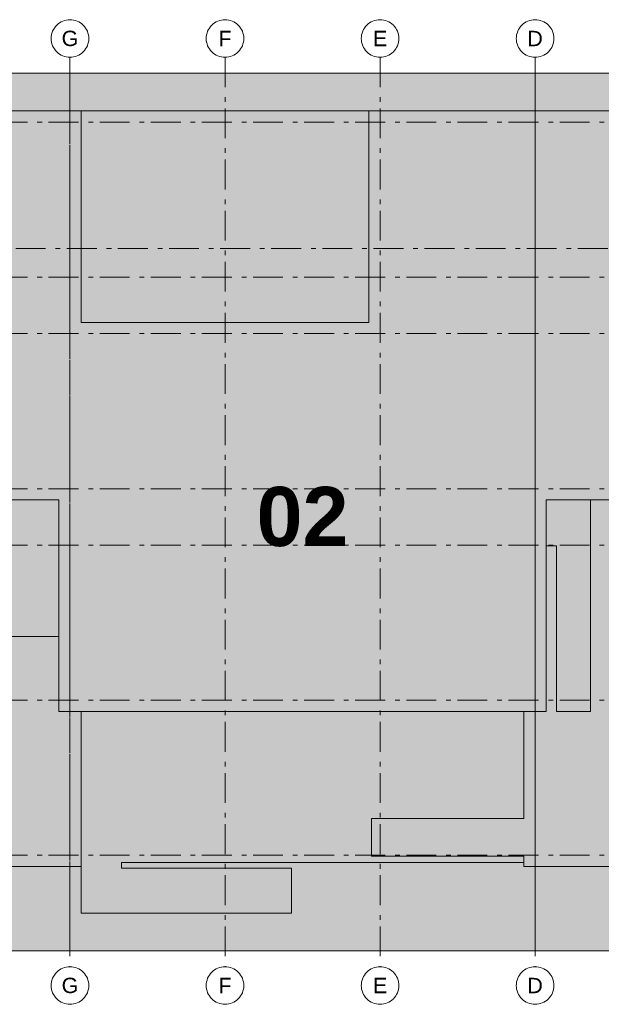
# Model space of a CAD drawing. Header units: metres. Extents: x -5203299 to 2078834, y 245743 to 5816291.
# Tile 218 of 256: x 366818 to 366830, y 5814002 to 5814023. Entities that reach past the tile are written whole.
import ezdxf

# ---------------------------------------------------------------- set-up
doc = ezdxf.new("R2010")
doc.units = ezdxf.units.M
doc.header["$LTSCALE"] = 0.5
doc.linetypes.add('ISO-02 Strichlinie', pattern=[3.81, 3.048, -0.762])
doc.linetypes.add('Linienart-53', pattern=[5.291531, 3.175, -1.058062, 0.352704, -0.705764])
doc.layers.add('70 -71 Achsen- 1 Gebäudeachsen', color=7, linetype='Linienart-53', lineweight=18)
doc.layers.add('Keine', color=7, linetype='Continuous', lineweight=9)
doc.styles.add('Arial', font='arial.ttf')
doc.styles.add('Arial (bold)', font='arialbd.ttf')

# ---------------------------------------------------------------- blocks, each defined once
blk = doc.blocks.new('Gruppe-12251')
at = {"layer": '70 -71 Achsen- 1 Gebäudeachsen', "color": 252, "lineweight": 13, "true_color": 0x888888, "transparency": 33554687}
for p, q in [((-178.868, -75.447), (3.026, -75.447)), ((-180.618, -82.172), (4.776, -82.172)), ((-178.868, -83.697), (3.026, -83.697)), ((-178.868, -86.697), (3.026, -86.697)), ((-178.868, -94.947), (3.026, -94.947)), ((-178.868, -97.947), (3.026, -97.947)), ((-178.868, -106.197), (3.026, -106.197)), ((-178.868, -114.447), (3.026, -114.447))]:
    blk.add_line(p, q, dxfattribs=at)
at = {"layer": 'Keine', "transparency": 33554687, "insert": (-37.546, -96.447), "char_height": 3.1465, "attachment_point": 5, "line_spacing_factor": 0.970823, "style": 'Arial (bold)'}
blk.add_mtext('02', dxfattribs=at)
at = {"color": 255, "lineweight": 13, "transparency": 33554687}
for points in [[(-49.921, -70), (-49.823, -70.005), (-49.726, -70.019), (-49.631, -70.043), (-49.538, -70.076), (-49.45, -70.118), (-49.365, -70.169), (-49.287, -70.227), (-49.214, -70.293), (-49.148, -70.366), (-49.09, -70.444), (-49.039, -70.529), (-48.997, -70.617), (-48.964, -70.71), (-48.94, -70.805), (-48.926, -70.902), (-48.921, -71), (-48.926, -71.098), (-48.94, -71.195), (-48.964, -71.29), (-48.997, -71.383), (-49.039, -71.471), (-49.09, -71.556), (-49.148, -71.634), (-49.214, -71.707), (-49.287, -71.773), (-49.365, -71.832), (-49.45, -71.882), (-49.538, -71.924), (-49.631, -71.957), (-49.726, -71.981), (-49.823, -71.995), (-49.921, -72), (-50.019, -71.995), (-50.116, -71.981), (-50.211, -71.957), (-50.304, -71.924), (-50.392, -71.882), (-50.477, -71.832), (-50.555, -71.773), (-50.628, -71.707), (-50.694, -71.634), (-50.752, -71.556), (-50.803, -71.471), (-50.845, -71.383), (-50.878, -71.29), (-50.902, -71.195), (-50.916, -71.098), (-50.921, -71), (-50.916, -70.902), (-50.902, -70.805), (-50.878, -70.71), (-50.845, -70.617), (-50.803, -70.529), (-50.752, -70.444), (-50.694, -70.366), (-50.628, -70.293), (-50.555, -70.227), (-50.477, -70.169), (-50.392, -70.118), (-50.304, -70.076), (-50.211, -70.043), (-50.116, -70.019), (-50.019, -70.005)], [(-41.671, -70), (-41.573, -70.005), (-41.476, -70.019), (-41.381, -70.043), (-41.288, -70.076), (-41.2, -70.118), (-41.115, -70.169), (-41.037, -70.227), (-40.964, -70.293), (-40.898, -70.366), (-40.84, -70.444), (-40.789, -70.529), (-40.747, -70.617), (-40.714, -70.71), (-40.69, -70.805), (-40.676, -70.902), (-40.671, -71), (-40.676, -71.098), (-40.69, -71.195), (-40.714, -71.29), (-40.747, -71.383), (-40.789, -71.471), (-40.84, -71.556), (-40.898, -71.634), (-40.964, -71.707), (-41.037, -71.773), (-41.115, -71.832), (-41.2, -71.882), (-41.288, -71.924), (-41.381, -71.957), (-41.476, -71.981), (-41.573, -71.995), (-41.671, -72), (-41.769, -71.995), (-41.866, -71.981), (-41.961, -71.957), (-42.054, -71.924), (-42.142, -71.882), (-42.227, -71.832), (-42.305, -71.773), (-42.378, -71.707), (-42.444, -71.634), (-42.502, -71.556), (-42.553, -71.471), (-42.595, -71.383), (-42.628, -71.29), (-42.652, -71.195), (-42.666, -71.098), (-42.671, -71), (-42.666, -70.902), (-42.652, -70.805), (-42.628, -70.71), (-42.595, -70.617), (-42.553, -70.529), (-42.502, -70.444), (-42.444, -70.366), (-42.378, -70.293), (-42.305, -70.227), (-42.227, -70.169), (-42.142, -70.118), (-42.054, -70.076), (-41.961, -70.043), (-41.866, -70.019), (-41.769, -70.005)], [(-33.421, -70), (-33.323, -70.005), (-33.226, -70.019), (-33.131, -70.043), (-33.038, -70.076), (-32.95, -70.118), (-32.865, -70.169), (-32.787, -70.227), (-32.714, -70.293), (-32.648, -70.366), (-32.59, -70.444), (-32.539, -70.529), (-32.497, -70.617), (-32.464, -70.71), (-32.44, -70.805), (-32.426, -70.902), (-32.421, -71), (-32.426, -71.098), (-32.44, -71.195), (-32.464, -71.29), (-32.497, -71.383), (-32.539, -71.471), (-32.59, -71.556), (-32.648, -71.634), (-32.714, -71.707), (-32.787, -71.773), (-32.865, -71.832), (-32.95, -71.882), (-33.038, -71.924), (-33.131, -71.957), (-33.226, -71.981), (-33.323, -71.995), (-33.421, -72), (-33.519, -71.995), (-33.616, -71.981), (-33.711, -71.957), (-33.804, -71.924), (-33.892, -71.882), (-33.977, -71.832), (-34.055, -71.773), (-34.128, -71.707), (-34.194, -71.634), (-34.252, -71.556), (-34.303, -71.471), (-34.345, -71.383), (-34.378, -71.29), (-34.402, -71.195), (-34.416, -71.098), (-34.421, -71), (-34.416, -70.902), (-34.402, -70.805), (-34.378, -70.71), (-34.345, -70.617), (-34.303, -70.529), (-34.252, -70.444), (-34.194, -70.366), (-34.128, -70.293), (-34.055, -70.227), (-33.977, -70.169), (-33.892, -70.118), (-33.804, -70.076), (-33.711, -70.043), (-33.616, -70.019), (-33.519, -70.005)], [(-25.171, -70), (-25.073, -70.005), (-24.976, -70.019), (-24.881, -70.043), (-24.788, -70.076), (-24.7, -70.118), (-24.615, -70.169), (-24.537, -70.227), (-24.464, -70.293), (-24.398, -70.366), (-24.34, -70.444), (-24.289, -70.529), (-24.247, -70.617), (-24.214, -70.71), (-24.19, -70.805), (-24.176, -70.902), (-24.171, -71), (-24.176, -71.098), (-24.19, -71.195), (-24.214, -71.29), (-24.247, -71.383), (-24.289, -71.471), (-24.34, -71.556), (-24.398, -71.634), (-24.464, -71.707), (-24.537, -71.773), (-24.615, -71.832), (-24.7, -71.882), (-24.788, -71.924), (-24.881, -71.957), (-24.976, -71.981), (-25.073, -71.995), (-25.171, -72), (-25.269, -71.995), (-25.366, -71.981), (-25.461, -71.957), (-25.554, -71.924), (-25.642, -71.882), (-25.727, -71.832), (-25.805, -71.773), (-25.878, -71.707), (-25.944, -71.634), (-26.002, -71.556), (-26.053, -71.471), (-26.095, -71.383), (-26.128, -71.29), (-26.152, -71.195), (-26.166, -71.098), (-26.171, -71), (-26.166, -70.902), (-26.152, -70.805), (-26.128, -70.71), (-26.095, -70.617), (-26.053, -70.529), (-26.002, -70.444), (-25.944, -70.366), (-25.878, -70.293), (-25.805, -70.227), (-25.727, -70.169), (-25.642, -70.118), (-25.554, -70.076), (-25.461, -70.043), (-25.366, -70.019), (-25.269, -70.005)]]:
    blk.add_wipeout(points, dxfattribs=at).dxf.layer = 'Keine'
at = {"layer": '70 -71 Achsen- 1 Gebäudeachsen', "color": 252, "lineweight": 13, "true_color": 0x888888, "transparency": 33554687}
for p, q in [((-49.921, -72), (-49.921, -120.372)), ((-41.671, -72), (-41.671, -120.372)), ((-33.421, -72), (-33.421, -120.372)), ((-25.171, -72), (-25.171, -120.372))]:
    blk.add_line(p, q, dxfattribs=at)
at = {"layer": 'Keine', "lineweight": 13, "transparency": 33554687, "flags": 128}
for points in [[(-49.921, -70), (-49.823, -70.005), (-49.726, -70.019), (-49.631, -70.043), (-49.538, -70.076), (-49.45, -70.118), (-49.365, -70.169), (-49.287, -70.227), (-49.214, -70.293), (-49.148, -70.366), (-49.09, -70.444), (-49.039, -70.529), (-48.997, -70.617), (-48.964, -70.71), (-48.94, -70.805), (-48.926, -70.902), (-48.921, -71), (-48.926, -71.098), (-48.94, -71.195), (-48.964, -71.29), (-48.997, -71.383), (-49.039, -71.471), (-49.09, -71.556), (-49.148, -71.634), (-49.214, -71.707), (-49.287, -71.773), (-49.365, -71.832), (-49.45, -71.882), (-49.538, -71.924), (-49.631, -71.957), (-49.726, -71.981), (-49.823, -71.995), (-49.921, -72), (-50.019, -71.995), (-50.116, -71.981), (-50.211, -71.957), (-50.304, -71.924), (-50.392, -71.882), (-50.477, -71.832), (-50.555, -71.773), (-50.628, -71.707), (-50.694, -71.634), (-50.752, -71.556), (-50.803, -71.471), (-50.845, -71.383), (-50.878, -71.29), (-50.902, -71.195), (-50.916, -71.098), (-50.921, -71), (-50.916, -70.902), (-50.902, -70.805), (-50.878, -70.71), (-50.845, -70.617), (-50.803, -70.529), (-50.752, -70.444), (-50.694, -70.366), (-50.628, -70.293), (-50.555, -70.227), (-50.477, -70.169), (-50.392, -70.118), (-50.304, -70.076), (-50.211, -70.043), (-50.116, -70.019), (-50.019, -70.005)], [(-41.671, -70), (-41.573, -70.005), (-41.476, -70.019), (-41.381, -70.043), (-41.288, -70.076), (-41.2, -70.118), (-41.115, -70.169), (-41.037, -70.227), (-40.964, -70.293), (-40.898, -70.366), (-40.84, -70.444), (-40.789, -70.529), (-40.747, -70.617), (-40.714, -70.71), (-40.69, -70.805), (-40.676, -70.902), (-40.671, -71), (-40.676, -71.098), (-40.69, -71.195), (-40.714, -71.29), (-40.747, -71.383), (-40.789, -71.471), (-40.84, -71.556), (-40.898, -71.634), (-40.964, -71.707), (-41.037, -71.773), (-41.115, -71.832), (-41.2, -71.882), (-41.288, -71.924), (-41.381, -71.957), (-41.476, -71.981), (-41.573, -71.995), (-41.671, -72), (-41.769, -71.995), (-41.866, -71.981), (-41.961, -71.957), (-42.054, -71.924), (-42.142, -71.882), (-42.227, -71.832), (-42.305, -71.773), (-42.378, -71.707), (-42.444, -71.634), (-42.502, -71.556), (-42.553, -71.471), (-42.595, -71.383), (-42.628, -71.29), (-42.652, -71.195), (-42.666, -71.098), (-42.671, -71), (-42.666, -70.902), (-42.652, -70.805), (-42.628, -70.71), (-42.595, -70.617), (-42.553, -70.529), (-42.502, -70.444), (-42.444, -70.366), (-42.378, -70.293), (-42.305, -70.227), (-42.227, -70.169), (-42.142, -70.118), (-42.054, -70.076), (-41.961, -70.043), (-41.866, -70.019), (-41.769, -70.005)], [(-33.421, -70), (-33.323, -70.005), (-33.226, -70.019), (-33.131, -70.043), (-33.038, -70.076), (-32.95, -70.118), (-32.865, -70.169), (-32.787, -70.227), (-32.714, -70.293), (-32.648, -70.366), (-32.59, -70.444), (-32.539, -70.529), (-32.497, -70.617), (-32.464, -70.71), (-32.44, -70.805), (-32.426, -70.902), (-32.421, -71), (-32.426, -71.098), (-32.44, -71.195), (-32.464, -71.29), (-32.497, -71.383), (-32.539, -71.471), (-32.59, -71.556), (-32.648, -71.634), (-32.714, -71.707), (-32.787, -71.773), (-32.865, -71.832), (-32.95, -71.882), (-33.038, -71.924), (-33.131, -71.957), (-33.226, -71.981), (-33.323, -71.995), (-33.421, -72), (-33.519, -71.995), (-33.616, -71.981), (-33.711, -71.957), (-33.804, -71.924), (-33.892, -71.882), (-33.977, -71.832), (-34.055, -71.773), (-34.128, -71.707), (-34.194, -71.634), (-34.252, -71.556), (-34.303, -71.471), (-34.345, -71.383), (-34.378, -71.29), (-34.402, -71.195), (-34.416, -71.098), (-34.421, -71), (-34.416, -70.902), (-34.402, -70.805), (-34.378, -70.71), (-34.345, -70.617), (-34.303, -70.529), (-34.252, -70.444), (-34.194, -70.366), (-34.128, -70.293), (-34.055, -70.227), (-33.977, -70.169), (-33.892, -70.118), (-33.804, -70.076), (-33.711, -70.043), (-33.616, -70.019), (-33.519, -70.005)], [(-25.171, -70), (-25.073, -70.005), (-24.976, -70.019), (-24.881, -70.043), (-24.788, -70.076), (-24.7, -70.118), (-24.615, -70.169), (-24.537, -70.227), (-24.464, -70.293), (-24.398, -70.366), (-24.34, -70.444), (-24.289, -70.529), (-24.247, -70.617), (-24.214, -70.71), (-24.19, -70.805), (-24.176, -70.902), (-24.171, -71), (-24.176, -71.098), (-24.19, -71.195), (-24.214, -71.29), (-24.247, -71.383), (-24.289, -71.471), (-24.34, -71.556), (-24.398, -71.634), (-24.464, -71.707), (-24.537, -71.773), (-24.615, -71.832), (-24.7, -71.882), (-24.788, -71.924), (-24.881, -71.957), (-24.976, -71.981), (-25.073, -71.995), (-25.171, -72), (-25.269, -71.995), (-25.366, -71.981), (-25.461, -71.957), (-25.554, -71.924), (-25.642, -71.882), (-25.727, -71.832), (-25.805, -71.773), (-25.878, -71.707), (-25.944, -71.634), (-26.002, -71.556), (-26.053, -71.471), (-26.095, -71.383), (-26.128, -71.29), (-26.152, -71.195), (-26.166, -71.098), (-26.171, -71), (-26.166, -70.902), (-26.152, -70.805), (-26.128, -70.71), (-26.095, -70.617), (-26.053, -70.529), (-26.002, -70.444), (-25.944, -70.366), (-25.878, -70.293), (-25.805, -70.227), (-25.727, -70.169), (-25.642, -70.118), (-25.554, -70.076), (-25.461, -70.043), (-25.366, -70.019), (-25.269, -70.005)]]:
    blk.add_lwpolyline(points, close=True, dxfattribs=at)
at = {"layer": 'Keine', "transparency": 33554687, "char_height": 0.818, "attachment_point": 5, "line_spacing_factor": 0.970761, "style": 'Arial'}
for s, insert in [('G', (-49.921, -71)), ('F', (-41.671, -71)), ('E', (-33.421, -71)), ('D', (-25.171, -71))]:
    blk.add_mtext(s, dxfattribs=dict(at, insert=insert))
at = {"color": 255, "lineweight": 13, "transparency": 33554687}
for points in [[(-49.921, -120.372), (-49.823, -120.377), (-49.726, -120.391), (-49.631, -120.415), (-49.538, -120.448), (-49.45, -120.49), (-49.365, -120.541), (-49.287, -120.599), (-49.214, -120.665), (-49.148, -120.738), (-49.09, -120.816), (-49.039, -120.901), (-48.997, -120.989), (-48.964, -121.082), (-48.94, -121.177), (-48.926, -121.274), (-48.921, -121.372), (-48.926, -121.47), (-48.94, -121.567), (-48.964, -121.662), (-48.997, -121.755), (-49.039, -121.843), (-49.09, -121.928), (-49.148, -122.006), (-49.214, -122.079), (-49.287, -122.145), (-49.365, -122.204), (-49.45, -122.254), (-49.538, -122.296), (-49.631, -122.329), (-49.726, -122.353), (-49.823, -122.367), (-49.921, -122.372), (-50.019, -122.367), (-50.116, -122.353), (-50.211, -122.329), (-50.304, -122.296), (-50.392, -122.254), (-50.477, -122.204), (-50.555, -122.145), (-50.628, -122.079), (-50.694, -122.006), (-50.752, -121.928), (-50.803, -121.843), (-50.845, -121.755), (-50.878, -121.662), (-50.902, -121.567), (-50.916, -121.47), (-50.921, -121.372), (-50.916, -121.274), (-50.902, -121.177), (-50.878, -121.082), (-50.845, -120.989), (-50.803, -120.901), (-50.752, -120.816), (-50.694, -120.738), (-50.628, -120.665), (-50.555, -120.599), (-50.477, -120.541), (-50.392, -120.49), (-50.304, -120.448), (-50.211, -120.415), (-50.116, -120.391), (-50.019, -120.377)], [(-41.671, -120.372), (-41.573, -120.377), (-41.476, -120.391), (-41.381, -120.415), (-41.288, -120.448), (-41.2, -120.49), (-41.115, -120.541), (-41.037, -120.599), (-40.964, -120.665), (-40.898, -120.738), (-40.84, -120.816), (-40.789, -120.901), (-40.747, -120.989), (-40.714, -121.082), (-40.69, -121.177), (-40.676, -121.274), (-40.671, -121.372), (-40.676, -121.47), (-40.69, -121.567), (-40.714, -121.662), (-40.747, -121.755), (-40.789, -121.843), (-40.84, -121.928), (-40.898, -122.006), (-40.964, -122.079), (-41.037, -122.145), (-41.115, -122.204), (-41.2, -122.254), (-41.288, -122.296), (-41.381, -122.329), (-41.476, -122.353), (-41.573, -122.367), (-41.671, -122.372), (-41.769, -122.367), (-41.866, -122.353), (-41.961, -122.329), (-42.054, -122.296), (-42.142, -122.254), (-42.227, -122.204), (-42.305, -122.145), (-42.378, -122.079), (-42.444, -122.006), (-42.502, -121.928), (-42.553, -121.843), (-42.595, -121.755), (-42.628, -121.662), (-42.652, -121.567), (-42.666, -121.47), (-42.671, -121.372), (-42.666, -121.274), (-42.652, -121.177), (-42.628, -121.082), (-42.595, -120.989), (-42.553, -120.901), (-42.502, -120.816), (-42.444, -120.738), (-42.378, -120.665), (-42.305, -120.599), (-42.227, -120.541), (-42.142, -120.49), (-42.054, -120.448), (-41.961, -120.415), (-41.866, -120.391), (-41.769, -120.377)], [(-33.421, -120.372), (-33.323, -120.377), (-33.226, -120.391), (-33.131, -120.415), (-33.038, -120.448), (-32.95, -120.49), (-32.865, -120.541), (-32.787, -120.599), (-32.714, -120.665), (-32.648, -120.738), (-32.59, -120.816), (-32.539, -120.901), (-32.497, -120.989), (-32.464, -121.082), (-32.44, -121.177), (-32.426, -121.274), (-32.421, -121.372), (-32.426, -121.47), (-32.44, -121.567), (-32.464, -121.662), (-32.497, -121.755), (-32.539, -121.843), (-32.59, -121.928), (-32.648, -122.006), (-32.714, -122.079), (-32.787, -122.145), (-32.865, -122.204), (-32.95, -122.254), (-33.038, -122.296), (-33.131, -122.329), (-33.226, -122.353), (-33.323, -122.367), (-33.421, -122.372), (-33.519, -122.367), (-33.616, -122.353), (-33.711, -122.329), (-33.804, -122.296), (-33.892, -122.254), (-33.977, -122.204), (-34.055, -122.145), (-34.128, -122.079), (-34.194, -122.006), (-34.252, -121.928), (-34.303, -121.843), (-34.345, -121.755), (-34.378, -121.662), (-34.402, -121.567), (-34.416, -121.47), (-34.421, -121.372), (-34.416, -121.274), (-34.402, -121.177), (-34.378, -121.082), (-34.345, -120.989), (-34.303, -120.901), (-34.252, -120.816), (-34.194, -120.738), (-34.128, -120.665), (-34.055, -120.599), (-33.977, -120.541), (-33.892, -120.49), (-33.804, -120.448), (-33.711, -120.415), (-33.616, -120.391), (-33.519, -120.377)], [(-25.171, -120.372), (-25.073, -120.377), (-24.976, -120.391), (-24.881, -120.415), (-24.788, -120.448), (-24.7, -120.49), (-24.615, -120.541), (-24.537, -120.599), (-24.464, -120.665), (-24.398, -120.738), (-24.34, -120.816), (-24.289, -120.901), (-24.247, -120.989), (-24.214, -121.082), (-24.19, -121.177), (-24.176, -121.274), (-24.171, -121.372), (-24.176, -121.47), (-24.19, -121.567), (-24.214, -121.662), (-24.247, -121.755), (-24.289, -121.843), (-24.34, -121.928), (-24.398, -122.006), (-24.464, -122.079), (-24.537, -122.145), (-24.615, -122.204), (-24.7, -122.254), (-24.788, -122.296), (-24.881, -122.329), (-24.976, -122.353), (-25.073, -122.367), (-25.171, -122.372), (-25.269, -122.367), (-25.366, -122.353), (-25.461, -122.329), (-25.554, -122.296), (-25.642, -122.254), (-25.727, -122.204), (-25.805, -122.145), (-25.878, -122.079), (-25.944, -122.006), (-26.002, -121.928), (-26.053, -121.843), (-26.095, -121.755), (-26.128, -121.662), (-26.152, -121.567), (-26.166, -121.47), (-26.171, -121.372), (-26.166, -121.274), (-26.152, -121.177), (-26.128, -121.082), (-26.095, -120.989), (-26.053, -120.901), (-26.002, -120.816), (-25.944, -120.738), (-25.878, -120.665), (-25.805, -120.599), (-25.727, -120.541), (-25.642, -120.49), (-25.554, -120.448), (-25.461, -120.415), (-25.366, -120.391), (-25.269, -120.377)]]:
    blk.add_wipeout(points, dxfattribs=at).dxf.layer = 'Keine'
at = {"layer": 'Keine', "lineweight": 13, "transparency": 33554687, "flags": 128}
for points in [[(-49.921, -120.372), (-49.823, -120.377), (-49.726, -120.391), (-49.631, -120.415), (-49.538, -120.448), (-49.45, -120.49), (-49.365, -120.541), (-49.287, -120.599), (-49.214, -120.665), (-49.148, -120.738), (-49.09, -120.816), (-49.039, -120.901), (-48.997, -120.989), (-48.964, -121.082), (-48.94, -121.177), (-48.926, -121.274), (-48.921, -121.372), (-48.926, -121.47), (-48.94, -121.567), (-48.964, -121.662), (-48.997, -121.755), (-49.039, -121.843), (-49.09, -121.928), (-49.148, -122.006), (-49.214, -122.079), (-49.287, -122.145), (-49.365, -122.204), (-49.45, -122.254), (-49.538, -122.296), (-49.631, -122.329), (-49.726, -122.353), (-49.823, -122.367), (-49.921, -122.372), (-50.019, -122.367), (-50.116, -122.353), (-50.211, -122.329), (-50.304, -122.296), (-50.392, -122.254), (-50.477, -122.204), (-50.555, -122.145), (-50.628, -122.079), (-50.694, -122.006), (-50.752, -121.928), (-50.803, -121.843), (-50.845, -121.755), (-50.878, -121.662), (-50.902, -121.567), (-50.916, -121.47), (-50.921, -121.372), (-50.916, -121.274), (-50.902, -121.177), (-50.878, -121.082), (-50.845, -120.989), (-50.803, -120.901), (-50.752, -120.816), (-50.694, -120.738), (-50.628, -120.665), (-50.555, -120.599), (-50.477, -120.541), (-50.392, -120.49), (-50.304, -120.448), (-50.211, -120.415), (-50.116, -120.391), (-50.019, -120.377)], [(-41.671, -120.372), (-41.573, -120.377), (-41.476, -120.391), (-41.381, -120.415), (-41.288, -120.448), (-41.2, -120.49), (-41.115, -120.541), (-41.037, -120.599), (-40.964, -120.665), (-40.898, -120.738), (-40.84, -120.816), (-40.789, -120.901), (-40.747, -120.989), (-40.714, -121.082), (-40.69, -121.177), (-40.676, -121.274), (-40.671, -121.372), (-40.676, -121.47), (-40.69, -121.567), (-40.714, -121.662), (-40.747, -121.755), (-40.789, -121.843), (-40.84, -121.928), (-40.898, -122.006), (-40.964, -122.079), (-41.037, -122.145), (-41.115, -122.204), (-41.2, -122.254), (-41.288, -122.296), (-41.381, -122.329), (-41.476, -122.353), (-41.573, -122.367), (-41.671, -122.372), (-41.769, -122.367), (-41.866, -122.353), (-41.961, -122.329), (-42.054, -122.296), (-42.142, -122.254), (-42.227, -122.204), (-42.305, -122.145), (-42.378, -122.079), (-42.444, -122.006), (-42.502, -121.928), (-42.553, -121.843), (-42.595, -121.755), (-42.628, -121.662), (-42.652, -121.567), (-42.666, -121.47), (-42.671, -121.372), (-42.666, -121.274), (-42.652, -121.177), (-42.628, -121.082), (-42.595, -120.989), (-42.553, -120.901), (-42.502, -120.816), (-42.444, -120.738), (-42.378, -120.665), (-42.305, -120.599), (-42.227, -120.541), (-42.142, -120.49), (-42.054, -120.448), (-41.961, -120.415), (-41.866, -120.391), (-41.769, -120.377)], [(-33.421, -120.372), (-33.323, -120.377), (-33.226, -120.391), (-33.131, -120.415), (-33.038, -120.448), (-32.95, -120.49), (-32.865, -120.541), (-32.787, -120.599), (-32.714, -120.665), (-32.648, -120.738), (-32.59, -120.816), (-32.539, -120.901), (-32.497, -120.989), (-32.464, -121.082), (-32.44, -121.177), (-32.426, -121.274), (-32.421, -121.372), (-32.426, -121.47), (-32.44, -121.567), (-32.464, -121.662), (-32.497, -121.755), (-32.539, -121.843), (-32.59, -121.928), (-32.648, -122.006), (-32.714, -122.079), (-32.787, -122.145), (-32.865, -122.204), (-32.95, -122.254), (-33.038, -122.296), (-33.131, -122.329), (-33.226, -122.353), (-33.323, -122.367), (-33.421, -122.372), (-33.519, -122.367), (-33.616, -122.353), (-33.711, -122.329), (-33.804, -122.296), (-33.892, -122.254), (-33.977, -122.204), (-34.055, -122.145), (-34.128, -122.079), (-34.194, -122.006), (-34.252, -121.928), (-34.303, -121.843), (-34.345, -121.755), (-34.378, -121.662), (-34.402, -121.567), (-34.416, -121.47), (-34.421, -121.372), (-34.416, -121.274), (-34.402, -121.177), (-34.378, -121.082), (-34.345, -120.989), (-34.303, -120.901), (-34.252, -120.816), (-34.194, -120.738), (-34.128, -120.665), (-34.055, -120.599), (-33.977, -120.541), (-33.892, -120.49), (-33.804, -120.448), (-33.711, -120.415), (-33.616, -120.391), (-33.519, -120.377)], [(-25.171, -120.372), (-25.073, -120.377), (-24.976, -120.391), (-24.881, -120.415), (-24.788, -120.448), (-24.7, -120.49), (-24.615, -120.541), (-24.537, -120.599), (-24.464, -120.665), (-24.398, -120.738), (-24.34, -120.816), (-24.289, -120.901), (-24.247, -120.989), (-24.214, -121.082), (-24.19, -121.177), (-24.176, -121.274), (-24.171, -121.372), (-24.176, -121.47), (-24.19, -121.567), (-24.214, -121.662), (-24.247, -121.755), (-24.289, -121.843), (-24.34, -121.928), (-24.398, -122.006), (-24.464, -122.079), (-24.537, -122.145), (-24.615, -122.204), (-24.7, -122.254), (-24.788, -122.296), (-24.881, -122.329), (-24.976, -122.353), (-25.073, -122.367), (-25.171, -122.372), (-25.269, -122.367), (-25.366, -122.353), (-25.461, -122.329), (-25.554, -122.296), (-25.642, -122.254), (-25.727, -122.204), (-25.805, -122.145), (-25.878, -122.079), (-25.944, -122.006), (-26.002, -121.928), (-26.053, -121.843), (-26.095, -121.755), (-26.128, -121.662), (-26.152, -121.567), (-26.166, -121.47), (-26.171, -121.372), (-26.166, -121.274), (-26.152, -121.177), (-26.128, -121.082), (-26.095, -120.989), (-26.053, -120.901), (-26.002, -120.816), (-25.944, -120.738), (-25.878, -120.665), (-25.805, -120.599), (-25.727, -120.541), (-25.642, -120.49), (-25.554, -120.448), (-25.461, -120.415), (-25.366, -120.391), (-25.269, -120.377)]]:
    blk.add_lwpolyline(points, close=True, dxfattribs=at)
at = {"layer": 'Keine', "transparency": 33554687, "char_height": 0.818, "attachment_point": 5, "line_spacing_factor": 0.970761, "style": 'Arial'}
for s, insert in [('G', (-49.921, -121.372)), ('F', (-41.671, -121.372)), ('E', (-33.421, -121.372)), ('D', (-25.171, -121.372))]:
    blk.add_mtext(s, dxfattribs=dict(at, insert=insert))
blk = doc.blocks.new('_Plankopf (3D)')
at = {"color": 255, "lineweight": 13, "transparency": 33554687}
for points in [[(-49.324, -74.85), (-34.018, -74.85), (-34.018, -86.1), (-49.324, -86.1)], [(-49.324, -106.794), (-49.324, -117.522), (-38.136, -117.522), (-38.136, -115.122), (-47.176, -115.122), (-47.176, -114.837), (-25.768, -114.837), (-25.768, -106.794)]]:
    blk.add_wipeout(points, dxfattribs=at).dxf.layer = 'Keine'
at = {"layer": 'Keine', "lineweight": 13, "transparency": 33554687, "flags": 128}
for points in [[(-49.324, -74.85), (-34.018, -74.85), (-34.018, -86.1), (-49.324, -86.1)], [(-49.324, -106.794), (-49.324, -117.522), (-38.136, -117.522), (-38.136, -115.122), (-47.176, -115.122), (-47.176, -114.837), (-25.768, -114.837), (-25.768, -106.794)]]:
    blk.add_lwpolyline(points, close=True, dxfattribs=at)
at = {"color": 255, "lineweight": 13, "transparency": 33554687}
for points in [[(-83.368, -112.487), (-83.368, -114.487), (-75.268, -114.487), (-75.268, -115.044), (-49.324, -115.044), (-49.324, -106.794), (-50.518, -106.794), (-50.518, -102.807), (-69.206, -102.807), (-69.206, -95.544), (-74.074, -95.544), (-74.074, -97.987), (-71.724, -97.987), (-71.724, -102.807), (-74.074, -102.807), (-74.074, -106.794), (-75.268, -106.794), (-75.268, -112.487)], [(-33.868, -112.487), (-33.868, -114.487), (-25.768, -114.487), (-25.768, -115.044), (0.176, -115.044), (0.176, -95.544), (-24.574, -95.544), (-24.574, -106.794), (-25.768, -106.794), (-25.768, -112.487)]]:
    blk.add_wipeout(points, dxfattribs=at).dxf.layer = 'Keine'
at = {"layer": 'Keine', "lineweight": 13, "transparency": 33554687, "flags": 128}
for points in [[(-83.368, -112.487), (-83.368, -114.487), (-75.268, -114.487), (-75.268, -115.044), (-49.324, -115.044), (-49.324, -106.794), (-50.518, -106.794), (-50.518, -102.807), (-69.206, -102.807), (-69.206, -95.544), (-74.074, -95.544), (-74.074, -97.987), (-71.724, -97.987), (-71.724, -102.807), (-74.074, -102.807), (-74.074, -106.794), (-75.268, -106.794), (-75.268, -112.487)], [(-33.868, -112.487), (-33.868, -114.487), (-25.768, -114.487), (-25.768, -115.044), (0.176, -115.044), (0.176, -95.544), (-24.574, -95.544), (-24.574, -106.794), (-25.768, -106.794), (-25.768, -112.487)]]:
    blk.add_lwpolyline(points, close=True, dxfattribs=at)
at = {"color": 255, "lineweight": 13, "transparency": 33554687}
blk.add_wipeout([(-22.224, -106.794), (-22.224, -95.544), (-24.574, -95.544), (-24.574, -97.987), (-24.024, -97.987), (-24.024, -106.794)], dxfattribs=at).dxf.layer = 'Keine'
at = {"layer": 'Keine', "lineweight": 13, "transparency": 33554687, "flags": 128}
blk.add_lwpolyline([(-22.224, -106.794), (-22.224, -95.544), (-24.574, -95.544), (-24.574, -97.987), (-24.024, -97.987), (-24.024, -106.794)], close=True, dxfattribs=at)
at = {"color": 255, "lineweight": 13, "transparency": 33554687}
blk.add_wipeout([(-74.074, -106.794), (-100.018, -106.794), (-100.018, -86.1), (-83.518, -86.1), (-83.518, -74.85), (-49.324, -74.85), (-49.324, -86.1), (-34.018, -86.1), (-34.018, -74.85), (0.176, -74.85), (0.176, -95.544), (-24.574, -95.544), (-24.574, -106.794), (-50.518, -106.794), (-50.518, -95.544), (-74.074, -95.544)], dxfattribs=at).dxf.layer = 'Keine'
at = {"layer": 'Keine', "lineweight": 13, "transparency": 33554687, "flags": 128}
blk.add_lwpolyline([(-74.074, -106.794), (-100.018, -106.794), (-100.018, -86.1), (-83.518, -86.1), (-83.518, -74.85), (-49.324, -74.85), (-49.324, -86.1), (-34.018, -86.1), (-34.018, -74.85), (0.176, -74.85), (0.176, -95.544), (-24.574, -95.544), (-24.574, -106.794), (-50.518, -106.794), (-50.518, -95.544), (-74.074, -95.544)], close=True, dxfattribs=at)
at = {"layer": 'Keine', "color": 7, "transparency": 33554687}
blk.add_blockref('Gruppe-12251', (0, 0), dxfattribs=at)
at = {"layer": 'Keine', "color": 7, "linetype": 'ISO-02 Strichlinie', "lineweight": 9, "transparency": 33554687, "flags": 128}
for points in [[(-74.671, -72.85), (-49.921, -72.85), (-49.921, -119.522), (-74.671, -119.522)], [(-49.921, -72.85), (-25.171, -72.85), (-25.171, -119.522), (-49.921, -119.522)]]:
    blk.add_lwpolyline(points, close=True, dxfattribs=at)
at = {"layer": 'Keine', "linetype": 'ISO-02 Strichlinie', "lineweight": 9, "transparency": 33554687, "flags": 128}
blk.add_lwpolyline([(-25.171, -72.85), (1.579, -72.85), (1.579, -119.522), (-25.171, -119.522)], close=True, dxfattribs=at)
blk = doc.blocks.new('Gruppe-12252')
at = {"layer": 'Keine', "linetype": 'Continuous', "lineweight": 0, "true_color": 0xbababa, "transparency": 33554623}
blk.add_hatch(color=9, dxfattribs=at).paths.add_polyline_path([(0.423422, -0.202411), (0.5671, -0.202411), (0.5671, -0.239749), (0.423422, -0.239749)])
at = {"layer": 'Keine', "linetype": 'Continuous', "lineweight": 9, "transparency": 33554687, "flags": 128}
blk.add_lwpolyline([(0.423422, -0.202411), (0.5671, -0.202411), (0.5671, -0.239749), (0.423422, -0.239749)], close=True, dxfattribs=at)
at = {"layer": 'Keine', "transparency": 33554687, "insert": (0.5358, -0.221289), "char_height": 0.0025172, "attachment_point": 5, "line_spacing_factor": 0.996218, "style": 'Arial (bold)'}
blk.add_mtext('02', dxfattribs=at)

msp = doc.modelspace()

# ---------------------------------------------------------------- block references
at = {"layer": 'Keine', "color": 1, "xscale": 0.4, "yscale": 0.4, "zscale": 0.4}
msp.add_blockref('_Plankopf (3D)', (366838.629, 5814050.694), dxfattribs=at)

# ---------------------------------------------------------------- next in the draw order: block references
at = {"layer": 'Keine', "color": 7, "xscale": 500, "yscale": 500, "zscale": 500}
msp.add_blockref('Gruppe-12252', (366555.71, 5814122.76), dxfattribs=at)

doc.saveas('drawing.dxf')
